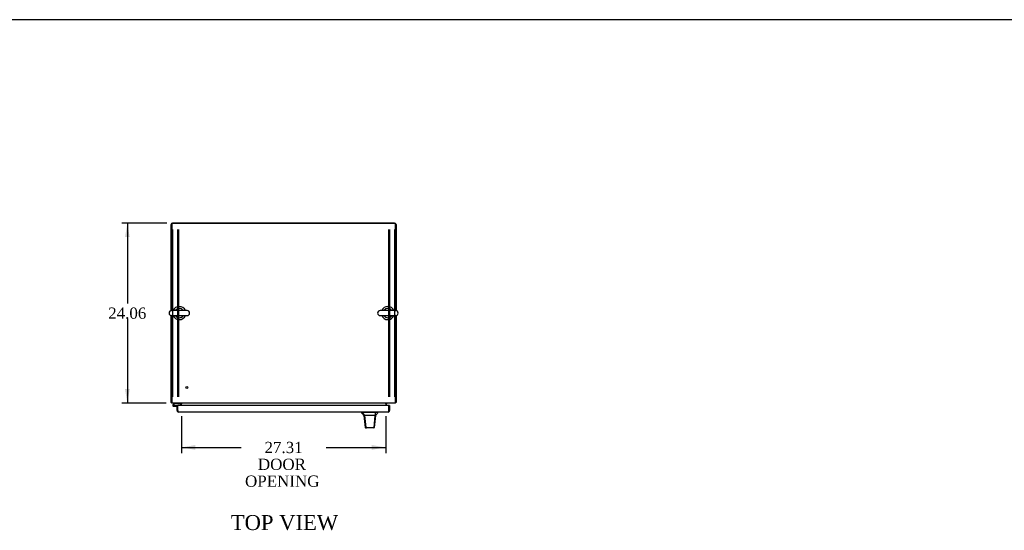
# Model space of a CAD drawing. Header units: inches. Extents: x 1 to 359, y -2 to 239.
# Tile 5 of 7: x 69 to 200, y 171 to 239. Entities that reach past the tile are written whole.
import ezdxf
from ezdxf.enums import TextEntityAlignment as Align
from ezdxf.lldxf.tags import DXFTag

# ---------------------------------------------------------------- set-up
doc = ezdxf.new("R2010")
doc.units = ezdxf.units.IN
doc.header["$MEASUREMENT"] = 0
for name, color, linetype in [('COM42890-3', 7, 'Continuous'), ('COM54578-60', 7, 'Continuous'), ('COM71106-7', 7, 'Continuous'), ('COM71107-7', 7, 'Continuous'), ('COM71112-4', 7, 'Continuous'), ('Default', 7, 'Continuous'), ('HAN13066', 7, 'Continuous'), ('SCS00680', 7, 'Continuous'), ('STD21878', 7, 'Continuous'), ('WAF25362', 7, 'Continuous')]:
    doc.layers.add(name, color=color, linetype=linetype)
doc.styles.add('SEACAD_Times_New_Roman', font='times.ttf')
tags = doc.linetypes.add('HIDDEN2', pattern=[0.1875, 0.125, -0.0625]).pattern_tags.tags
tags[6:7] = [DXFTag(74, 4), DXFTag(75, 0), DXFTag(340, '0'), DXFTag(46, 0.0), DXFTag(50, 0.0), DXFTag(44, 0.0), DXFTag(45, 0.0)]
tags[4:5] = [DXFTag(74, 4), DXFTag(75, 0), DXFTag(340, '0'), DXFTag(46, 0.0), DXFTag(50, 0.0), DXFTag(44, 0.0), DXFTag(45, 0.0)]
doc.dimstyles.new('HAMMOND_(STH-300_x_200)', dxfattribs={"dimtxt": 1.5, "dimasz": 1.875, "dimexe": 0.75, "dimexo": 0.75, "dimgap": 0.375, "dimtad": 0, "dimtih": 1, "dimtoh": 1, "dimzin": 0, "dimdsep": 46, "dimtxsty": 'SEACAD_Times_New_Roman', "dimblk1": '_SE_FILLED', "dimblk2": '_SE_FILLED', "dimsah": 1, "dimcen": 0.75, "dimadec": 0, "dimazin": 0, "dimtfac": 0.8, "dimtofl": 0, "dimtmove": 0, "dimatfit": 3, "dimfxl": 1, "dimtolj": 1, "dimtzin": 0, "dimarcsym": 0})

# ---------------------------------------------------------------- blocks, each defined once
blk = doc.blocks.new('SE2')
at = {"layer": 'COM42890-3', "color": 7, "linetype": 'HIDDEN2'}
for p, q in [((89.18, 210.86), (89.18, 188.49)), ((89.87, 210.86), (89.87, 188.49)), ((89.99, 210.86), (89.99, 188.49)), ((118.05, 210.86), (118.05, 188.49)), ((118.18, 210.86), (118.18, 188.49)), ((118.86, 210.86), (118.86, 188.49)), ((89.18, 199.92), (89.09, 199.92)), ((89.09, 199.42), (89.18, 199.42)), ((118.96, 199.92), (118.86, 199.92)), ((118.86, 199.42), (118.96, 199.42))]:
    blk.add_line(p, q, dxfattribs=at)
at = {"layer": 'COM54578-60', "color": 7, "linetype": 'Continuous'}
for p, q in [((89.28, 187.48), (89.24, 187.43)), ((89.26, 187.36), (89.26, 187.33)), ((89.45, 187.64), (89.28, 187.48)), ((89.33, 187.41), (89.31, 187.41)), ((89.31, 187.28), (89.33, 187.28)), ((89.32, 187.23), (89.9, 187.23)), ((89.35, 187.46), (89.37, 187.47)), ((89.9, 187.29), (89.36, 187.29)), ((89.37, 187.47), (89.48, 187.58)), ((89.38, 187.33), (89.38, 187.36)), ((89.38, 187.34), (89.44, 187.33)), ((89.48, 187.58), (90.17, 187.58)), ((89.9, 187.23), (89.9, 187.23)), ((90.17, 187.58), (90.17, 187.64)), ((89.9, 186.74), (89.9, 186.74))]:
    blk.add_line(p, q, dxfattribs=at)
for centre, radius, start, end in [((89.32, 187.35), 0.117, 354.7841, 270), ((89.31, 187.36), 0.05, 90, 180), ((89.31, 187.33), 0.05, 180, 270), ((89.32, 187.35), 0.135, 68.9858, 104.9706), ((89.33, 187.36), 0.05, 0, 90), ((89.33, 187.33), 0.05, 270, 0), ((89.32, 187.35), 0.117, 331.9602, 354.7841)]:
    blk.add_arc(centre, radius, start, end, dxfattribs=at)
at = {"layer": 'COM71106-7', "color": 7, "linetype": 'Continuous'}
for p, q in [((88.99, 200), (88.99, 211.51)), ((118.86, 211.7), (89.18, 211.7)), ((119.05, 211.51), (119.05, 200)), ((88.99, 187.74), (88.99, 199.35)), ((119.05, 199.35), (119.05, 187.74)), ((88.99, 187.74), (89.09, 187.74)), ((90.27, 187.55), (90.27, 187.33)), ((117.77, 187.33), (117.77, 187.55)), ((119.05, 187.74), (118.96, 187.74))]:
    blk.add_line(p, q, dxfattribs=at)
for centre, radius, start, end in [((89.18, 211.51), 0.19, 90, 180), ((118.86, 211.51), 0.19, 0, 90), ((89.18, 187.83), 0.19, 210, 240), ((90.18, 187.55), 0.095, 0, 90), ((90.18, 187.55), 0.19, 0, 30), ((117.87, 187.55), 0.19, 150, 180), ((117.87, 187.55), 0.095, 90, 180), ((118.86, 187.83), 0.19, 300, 330)]:
    blk.add_arc(centre, radius, start, end, dxfattribs=at)
at = {"layer": 'COM71107-7', "color": 7, "linetype": 'Continuous'}
for p, q in [((118.96, 211.64), (89.09, 211.64)), ((89.09, 211.64), (89.09, 200.01)), ((118.96, 200.01), (118.96, 211.64)), ((89.09, 199.34), (89.09, 187.83)), ((118.96, 187.83), (118.96, 199.34)), ((89.09, 187.83), (89.09, 187.64)), ((118.96, 187.64), (89.09, 187.64)), ((90.37, 187.64), (90.37, 187.55)), ((90.37, 187.33), (90.37, 187.55)), ((117.68, 187.55), (117.68, 187.64)), ((117.68, 187.55), (117.68, 187.33)), ((118.96, 187.64), (118.96, 187.83))]:
    blk.add_line(p, q, dxfattribs=at)
at = {"layer": 'COM71112-4', "color": 7, "linetype": 'Continuous'}
for p, q in [((89.8, 187.23), (89.9, 187.23)), ((89.8, 186.65), (89.8, 187.23)), ((118.08, 187.33), (89.9, 187.33)), ((89.9, 186.65), (89.9, 187.33)), ((89.9, 186.65), (89.9, 187.23)), ((118.08, 186.65), (118.08, 187.33)), ((118.18, 187.33), (118.08, 187.33)), ((118.08, 187.33), (118.08, 186.65)), ((118.18, 187.33), (118.18, 186.65)), ((89.9, 186.55), (89.86, 186.51)), ((89.9, 186.65), (89.9, 186.65)), ((89.9, 186.65), (89.9, 186.51)), ((89.9, 186.65), (89.9, 186.55)), ((117.99, 186.46), (89.99, 186.46)), ((89.99, 186.46), (89.99, 186.46)), ((89.99, 186.46), (89.99, 186.46)), ((117.99, 186.46), (117.99, 186.46)), ((117.99, 186.46), (117.99, 186.46)), ((118.08, 186.65), (118.08, 186.65)), ((118.08, 186.65), (118.08, 186.51)), ((118.08, 186.55), (118.08, 186.65)), ((118.08, 186.55), (118.13, 186.51))]:
    blk.add_line(p, q, dxfattribs=at)
for centre, start, end in [((89.99, 186.65), 180, 223.832), ((89.99, 186.65), 223.832, 269.8491), ((89.99, 186.65), 269.9427, 270), ((117.99, 186.65), 270.1509, 316.168), ((117.99, 186.65), 270, 270.0573), ((117.99, 186.65), 316.168, 0)]:
    blk.add_arc(centre, 0.19, start, end, dxfattribs=at)
for points in [[(89.9, 186.51), (89.91, 186.5), (89.93, 186.48), (89.96, 186.46), (89.98, 186.46), (89.99, 186.46)], [(118.08, 186.51), (118.07, 186.5), (118.05, 186.48), (118.02, 186.46), (118.01, 186.46), (117.99, 186.46)]]:
    blk.add_open_spline(points, degree=3, knots=[0, 0, 0, 0, 0.5, 0.5, 1, 1, 1, 1], dxfattribs=at)
at = {"layer": 'HAN13066', "color": 7, "linetype": 'Continuous'}
for p, q in [((114.43, 186.46), (114.43, 186.37)), ((114.43, 186.38), (114.5, 186.38)), ((114.53, 186.38), (114.81, 186.02)), ((114.62, 186.38), (114.55, 186.38)), ((116.24, 186.38), (114.62, 186.38)), ((114.73, 186.02), (114.75, 186.02)), ((114.81, 186.02), (114.75, 186.02)), ((114.86, 186.02), (114.81, 186.02)), ((114.81, 186.02), (115.03, 184.38)), ((114.95, 186.02), (114.86, 186.02)), ((116.23, 186.02), (114.95, 186.02)), ((116.23, 186.02), (116.07, 184.39)), ((116.26, 186.02), (116.23, 186.02)), ((116.42, 186.38), (116.24, 186.38)), ((116.27, 186.02), (116.26, 186.02)), ((116.28, 186.02), (116.27, 186.02)), ((116.28, 186.02), (116.31, 186.02)), ((116.5, 186.38), (116.42, 186.38)), ((116.5, 186.38), (116.61, 186.38)), ((116.61, 186.37), (116.61, 186.46)), ((114.92, 184.4), (114.92, 184.39)), ((115.08, 184.34), (114.98, 184.34)), ((116.01, 184.34), (115.08, 184.34)), ((116.07, 184.34), (116.01, 184.34)), ((116.13, 184.4), (116.13, 184.4))]:
    blk.add_line(p, q, dxfattribs=at)
for centre, radius, start, end in [((110.64, 182.74), 5.25, 38.6173, 43.7666), ((54.27, 192.07), 62.32, 353.4784, 354.4341), ((128.73, 175.83), 16.06, 138.9673, 140.6254), ((114.98, 184.4), 0.06, 185.9929, 270.0075), ((116.01, 184.4), 0.0554, 272.131, 348.8293), ((116.07, 184.4), 0.06, 269.9911, 354.4242)]:
    blk.add_arc(centre, radius, start, end, dxfattribs=at)
for points in [[(114.75, 186.02), (114.8, 185.48), (114.86, 184.94), (114.92, 184.4)], [(116.28, 186.02), (116.23, 185.48), (116.18, 184.94), (116.13, 184.4)], [(116.24, 186.38), (116.24, 186.26), (116.23, 186.14), (116.23, 186.02)]]:
    blk.add_open_spline(points, degree=3, dxfattribs=at)
blk.add_open_spline([(115.03, 184.38), (115.03, 184.37), (115.04, 184.36), (115.06, 184.35), (115.07, 184.34), (115.08, 184.34)], degree=3, knots=[0, 0, 0, 0, 0.5, 0.5, 1, 1, 1, 1], dxfattribs=at)
at = {"layer": 'SCS00680', "color": 7, "linetype": 'Continuous'}
for p, q in [((91.13, 200.01), (89.05, 200.01)), ((119, 200.01), (116.92, 200.01)), ((89.05, 199.34), (91.13, 199.34)), ((116.92, 199.34), (119, 199.34))]:
    blk.add_line(p, q, dxfattribs=at)
for centre, radius, start, end in [((89.05, 199.68), 0.331, 90, 270), ((90.09, 199.68), 0.625, 32.0055, 147.9945), ((91.13, 199.68), 0.331, 270, 90), ((116.92, 199.68), 0.331, 90, 270), ((117.96, 199.68), 0.625, 32.0055, 147.9945), ((119, 199.68), 0.331, 270, 90), ((90.09, 199.68), 0.625, 212.0055, 327.9945), ((117.96, 199.68), 0.625, 212.0055, 327.9945)]:
    blk.add_arc(centre, radius, start, end, dxfattribs=at)
at = {"layer": 'STD21878', "color": 7, "linetype": 'HIDDEN2'}
for radius in [0.141, 0.125]:
    blk.add_circle((91.09, 189.74), radius, dxfattribs=at)
at = {"layer": 'WAF25362', "color": 7, "linetype": 'Continuous'}
for centre, start, end in [((90.09, 199.68), 22.2452, 157.7548), ((117.96, 199.68), 22.2452, 157.7548), ((90.09, 199.68), 202.2452, 337.7548), ((117.96, 199.68), 202.2452, 337.7548)]:
    blk.add_arc(centre, 0.875, start, end, dxfattribs=at)
blk = doc.blocks.new('DMBLK55')
at = {"layer": 'Default', "linetype": 'Continuous'}
for points in [[(82.84, 209.83), (83.46, 209.83), (83.15, 211.7)], [(82.84, 189.52), (83.15, 187.64), (83.46, 189.52)]]:
    blk.add_hatch(color=7, dxfattribs=at).paths.add_polyline_path(points)
at = {"layer": 'Default', "color": 7, "linetype": 'Continuous'}
for p, q in [((88.43, 211.7), (82.4, 211.7)), ((83.15, 211.7), (83.15, 200.95)), ((83.15, 198.92), (83.15, 187.64)), ((88.34, 187.64), (82.4, 187.64))]:
    blk.add_line(p, q, dxfattribs=at)
at = {"layer": 'Default', "color": 7, "linetype": 'Continuous', "style": 'SEACAD_Times_New_Roman'}
blk.add_text('24.06', height=1.5, dxfattribs=at).set_placement((80.59, 200.42), align=Align.TOP_LEFT)
blk = doc.blocks.new('_SE_FILLED')
at = {"color": 0}
blk.add_line((0, 0), (-1, 0), dxfattribs=at)
blk.add_solid([(0, 0), (-1, -0.1665), (-1, 0.1665), (0, 0)], dxfattribs=at)
blk = doc.blocks.new('DMBLK62')
at = {"layer": 'Default', "linetype": 'Continuous'}
for points in [[(92.24, 181.42), (92.24, 182.05), (90.37, 181.73)], [(115.8, 181.42), (117.68, 181.73), (115.8, 182.05)]]:
    blk.add_hatch(color=7, dxfattribs=at).paths.add_polyline_path(points)
at = {"layer": 'Default', "color": 7, "linetype": 'Continuous'}
for p, q in [((90.37, 185.93), (90.37, 180.98)), ((117.68, 185.93), (117.68, 180.98)), ((90.37, 181.73), (98.35, 181.73)), ((109.7, 181.73), (117.68, 181.73))]:
    blk.add_line(p, q, dxfattribs=at)
at = {"layer": 'Default', "color": 7, "linetype": 'Continuous', "style": 'SEACAD_Times_New_Roman'}
for s, p in [('27.31', (101.47, 182.48)), ('DOOR ', (100.59, 180.23)), ('OPENING ', (98.87, 177.98))]:
    blk.add_text(s, height=1.5, dxfattribs=at).set_placement(p, align=Align.TOP_LEFT)
blk = doc.blocks.new('BORDER')
at = {"layer": 'Default', "color": 7, "linetype": 'Continuous'}
blk.add_line((0, 27.86), (-41.86, 27.86), dxfattribs=at)

msp = doc.modelspace()

# ---------------------------------------------------------------- block references
at = {"layer": 'Default', "color": 7, "xscale": 8.55, "yscale": 8.55, "zscale": 8.55}
msp.add_blockref('BORDER', (359.223, 0.67), dxfattribs=at)
at = {"layer": 'Default'}
msp.add_blockref('SE2', (0, 0), dxfattribs=at)

# ---------------------------------------------------------------- texts
at = {"layer": 'Default', "color": 7, "linetype": 'Continuous', "style": 'SEACAD_Times_New_Roman'}
msp.add_text('TOP VIEW', height=2, dxfattribs=at).set_placement((96.967, 172.698), align=Align.TOP_LEFT)

# ---------------------------------------------------------------- dimensions: what is measured, and where the dimension line sits
at = {"layer": 'Default', "color": 7, "linetype": 'Continuous'}
for base, p1, p2, angle, text, picture, middle in [((83.148, 211.704), (89.185, 211.704), (89.09, 187.643), 269.77377, '\\A1;<>', 'DMBLK55', (83.148, 199.673)), ((90.37, 181.735), (90.37, 187.548), (117.68, 187.548), 0, '\\A1;<>\\PDOOR \\XOPENING ', 'DMBLK62', (104.025, 181.735))]:
    dim = msp.add_linear_dim(base=base, p1=p1, p2=p2, angle=angle, text=text, dimstyle='HAMMOND_(STH-300_x_200)', dxfattribs=at)
    dim.commit()
    dim.dimension.update_dxf_attribs({"geometry": picture, "text_midpoint": middle, "dimtype": 161})

doc.saveas('drawing.dxf')
